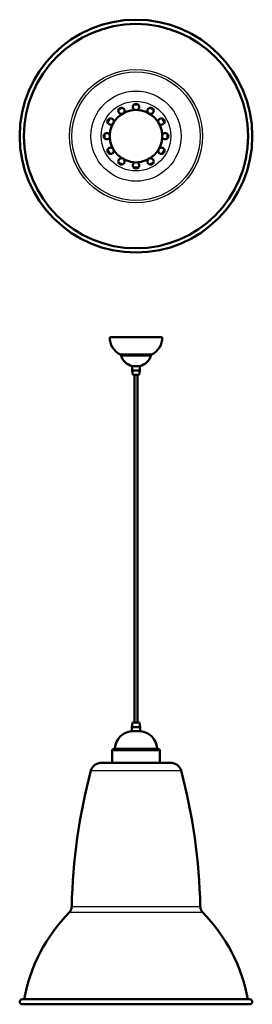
# Model space of a CAD drawing. Header units: millimetres. Extents: x 104 to 548, y 61 to 1936.
import ezdxf

# ---------------------------------------------------------------- set-up
doc = ezdxf.new("R2010")
doc.units = ezdxf.units.MM
doc.header["$LTSCALE"] = 0.75
doc.layers.add('Visible', color=7, linetype='Continuous', lineweight=50)
doc.layers.add('Visible Narrow', color=7, linetype='Continuous', lineweight=25)

msp = doc.modelspace()

# ---------------------------------------------------------------- linework, layer by layer
at = {"layer": 'Visible'}
for p, q in [((318.553157, 1268.354537), (318.553157, 1276.532206)), ((333.553157, 1268.354537), (333.553157, 1276.532206)), ((320.053157, 1259.854537), (318.553157, 1268.354537)), ((322.903157, 597.423247), (322.903157, 1259.854537)), ((329.203157, 597.423247), (329.203157, 1259.854537)), ((332.053157, 1259.854537), (333.553157, 1268.354537)), ((319.153157, 597.423247), (318.053157, 588.923247)), ((318.053157, 580.954318), (318.053157, 588.923247)), ((332.953157, 597.423247), (334.053157, 588.923247)), ((334.053157, 580.954318), (334.053157, 588.923247)), ((280.903157, 521.004683), (280.903157, 544.604683)), ((371.203157, 521.004683), (371.203157, 544.604683))]:
    msp.add_line(p, q, dxfattribs=at)
at = {"layer": 'Visible', "extrusion": (0, -2.967e-13, -1)}
for centre, radius in [((-326.053157, 1714.409912, 630.424927), 221.752253), ((-326.053157, 1714.409912, -634.564539), 50.005157)]:
    msp.add_circle(centre, radius, dxfattribs=at)
at = {"layer": 'Visible'}
for centre, radius in [((326.053157, 1714.409912, -627.094695), 213.61521), ((326.053157, 1714.409912, 635.174927), 50)]:
    msp.add_circle(centre, radius, dxfattribs=at)
for centre, start, end in [((298.226493, 1762.607107, -175.174927), 318.648459, 281.351541), ((326.053157, 1770.06324, -175.174927), 288.648459, 251.351541), ((353.879821, 1762.607107, -175.174927), 258.648459, 221.351541), ((277.855961, 1742.236576, -175.174927), 348.648459, 311.351541), ((374.250353, 1742.236576, -175.174927), 228.648459, 191.351541), ((270.399829, 1714.409912, -175.174927), 18.648459, 341.351541), ((381.706485, 1714.409912, -175.174927), 198.648459, 161.351541), ((277.855961, 1686.583248, -175.174927), 48.648459, 11.351541), ((374.250353, 1686.583248, -175.174927), 168.648459, 131.351541), ((298.226493, 1666.212716, -175.174927), 78.648459, 41.351541), ((353.879821, 1666.212716, -175.174927), 138.648459, 101.351541), ((326.053157, 1658.756584, -175.174927), 108.648459, 71.351541)]:
    msp.add_arc(centre, 6, start, end, dxfattribs=at)
at = {"layer": 'Visible', "extrusion": (0, -2.967e-13, -1)}
for start, end in [(55.898204, 64.101796), (85.898204, 94.101796), (115.898204, 124.101796), (25.898204, 34.101796), (145.898204, 154.101796), (355.898204, 4.101796), (175.898204, 184.101796), (325.898204, 334.101796), (205.898204, 214.101796), (295.898204, 304.101796), (265.898204, 274.101796), (235.898204, 244.101796)]:
    msp.add_arc((-326.053157, 1714.409912, 463.149248), 60, start, end, dxfattribs=at)
at = {"layer": 'Visible', "extrusion": (0, 0, -1)}
for centre, radius, start, end in [((-312.17465, 1330.744149), 36.12665, 296.258178, 0.968103), ((-339.931664, 1330.744149), 36.12665, 179.031897, 243.741822), ((-295.442479, 1296.491023), 2, 111.997658, 180.043253), ((-325.597725, 1305.127899), 29.45063, 283.839284, 342.943325), ((-326.508589, 1305.127899), 29.45063, 197.056675, 256.160716), ((-356.663834, 1296.491023), 2, 359.956747, 68.002342), ((-319.903157, 547.002357), 34.002326, 2.550858, 86.881109), ((-332.203157, 547.002357), 34.002326, 93.118891, 177.449142), ((-282.903157, 544.604683), 2, 0, 90), ((-283.936506, 548.604683), 2, 182.550858, 270), ((-368.169808, 548.604683), 2, 270, 357.449142), ((-369.203157, 544.604683), 2, 90, 180), ((-259.746501, 500.708045), 20.296638, 15.127112, 90), ((-392.359813, 500.708045), 20.296638, 90, 164.872888), ((-1261.423521, 229.926285), 1057.928371, 0.947976, 15.127112), ((609.317208, 229.926285), 1057.928371, 164.872888, 179.052024), ((-187.642139, 247.693942), 16, 180.947976, 224.278745), ((-464.464175, 247.693942), 16, 315.721255, 359.052024), ((-431.069859, 10.319016), 324.00575, 10.70515, 44.278745), ((-221.036455, 10.319016), 324.00575, 135.721255, 169.29485), ((-109.050904, 65.754683), 4.75, 270, 90), ((-543.05541, 65.754683), 4.75, 90, 270)]:
    msp.add_arc(centre, radius, start, end, dxfattribs=at)
at = {"layer": 'Visible', "extrusion": (0, 1, 0)}
for centre, radius, start in [((-326.053157, 0, 1331.354537), 50, 0), ((-326.053157, 0, 1298.345422), 29.86154, 360), ((-326.053157, 0, 1296.489514), 28.610678, 0), ((-326.053157, 0, 1276.532206), 7.5, 0), ((-326.053157, 0, 1268.354537), 7.5, 0), ((-326.053157, 0, 1259.854537), 6, 0), ((-326.053157, 0, 588.923247), 8, 0), ((-326.053157, 0, 597.423247), 6.9, 0), ((-326.053157, 0, 580.954318), 8, 0), ((-326.053157, 0, 546.604683), 43.15, 0), ((-326.053157, 0, 521.004683), 66.306656, 0), ((-326.053157, 0, 70.504683), 217.002253, 0)]:
    msp.add_arc(centre, radius, start, 180, dxfattribs=at)
at = {"layer": 'Visible', "extrusion": (0, -1, 0)}
msp.add_arc((326.053157, 0, -61.004683), 217.002253, 0, 180, dxfattribs=at)
at = {"layer": 'Visible Narrow'}
for centre, radius in [((326.053157, 1714.409912, -459.656063), 126.95579), ((326.053157, 1714.409912, -448.75038), 122.413208), ((326.053157, 1714.409912, -190.174927), 85.9), ((326.053157, 1714.409912, -175.174927), 66.306656)]:
    msp.add_circle(centre, radius, dxfattribs=at)
at = {"layer": 'Visible Narrow', "extrusion": (0, 1, 0)}
for centre, radius in [((-326.053157, 0, 544.604683), 45.15), ((-326.053157, 0, 548.51567), 40.118633), ((-326.053157, 0, 506.004683), 85.9), ((-326.053157, 0, 247.42923), 122.413208), ((-326.053157, 0, 236.523546), 126.95579)]:
    msp.add_arc(centre, radius, 0, 180, dxfattribs=at)

doc.saveas('drawing.dxf')
